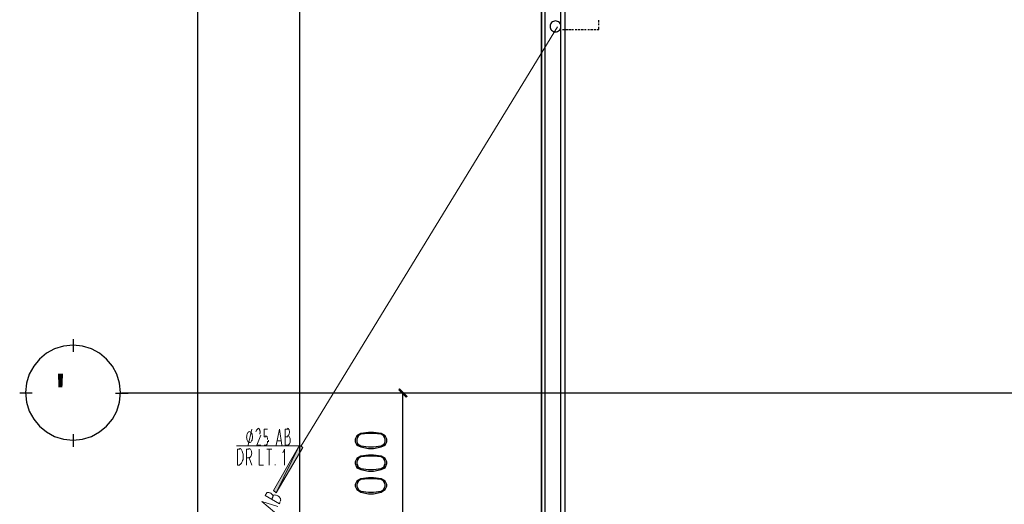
# Model space of a CAD drawing. Header units: millimetres. Extents: x 0 to 420, y 0 to 297.
# Tile 31 of 88: x 142 to 192, y 124 to 149. Entities that reach past the tile are written whole.
import ezdxf

# ---------------------------------------------------------------- set-up
doc = ezdxf.new("R2010")
doc.units = ezdxf.units.MM
for name, color, linetype in [('FILL_000000', 7, 'Continuous'), ('LINE_000000', 7, 'Continuous'), ('TEXT', 7, 'Continuous')]:
    doc.layers.add(name, color=color, linetype=linetype)

msp = doc.modelspace()

# ---------------------------------------------------------------- hatches: boundary and pattern name
at = {"layer": 'FILL_000000'}
h = msp.add_hatch(color=7, dxfattribs=at)
h.dxf.hatch_style = 1
h.paths.add_polyline_path([(161.84, 129.752), (161.417, 130.09), (161.459, 130.133), (161.84, 129.752)])
h = msp.add_hatch(color=7, dxfattribs=at)
h.dxf.hatch_style = 1
h.paths.add_polyline_path([(161.798, 129.709), (161.84, 129.752), (161.417, 130.09), (161.798, 129.709)])
h = msp.add_hatch(color=7, dxfattribs=at)
h.dxf.hatch_style = 1
h.paths.add_polyline_path([(155.109, 125.01), (155.236, 124.883), (156.422, 127.296), (155.109, 125.01)])
h = msp.add_hatch(color=7, dxfattribs=at)
h.dxf.hatch_style = 1
h.paths.add_polyline_path([(155.236, 124.883), (156.422, 127.296), (156.591, 127.169), (155.236, 124.883)])

# ---------------------------------------------------------------- linework, layer by layer
at = {"layer": 'LINE_000000', "lineweight": 25}
for p, q in [((168.614, 226.568), (168.614, 73.702)), ((151.299, 89.366), (151.299, 217.212)), ((168.614, 105.325), (168.614, 190.034)), ((156.422, 185.251), (156.422, 121.92)), ((171.492, 148.59), (171.492, 148.717)), ((171.492, 148.463), (171.492, 148.548)), ((169.545, 148.251), (169.587, 148.251)), ((169.672, 148.251), (169.757, 148.251)), ((169.799, 148.251), (169.926, 148.251)), ((169.968, 148.251), (170.095, 148.251)), ((170.138, 148.251), (170.222, 148.251)), ((170.307, 148.251), (170.392, 148.251)), ((170.434, 148.251), (170.561, 148.251)), ((170.603, 148.251), (170.73, 148.251)), ((170.773, 148.251), (170.857, 148.251)), ((170.942, 148.251), (171.027, 148.251)), ((171.069, 148.251), (171.196, 148.251)), ((171.238, 148.251), (171.365, 148.251)), ((145.034, 131.995), (145.034, 132.63)), ((142.96, 129.921), (142.325, 129.921)), ((147.151, 129.921), (147.786, 129.921)), ((242.443, 129.921), (147.447, 129.921)), ((167.809, 129.921), (161.036, 129.921)), ((161.629, 121.92), (161.629, 129.921)), ((145.034, 127.212), (145.034, 127.847))]:
    msp.add_line(p, q, dxfattribs=at)
at = {"layer": 'LINE_000000', "lineweight": 9}
for p, q in [((169.418, 148.378), (156.506, 127.254)), ((156.506, 127.254), (153.247, 127.254))]:
    msp.add_line(p, q, dxfattribs=at)
at = {"layer": 'LINE_000000', "lineweight": 13}
for p, q in [((153.839, 127.296), (154.009, 128.101)), ((154.855, 127.466), (154.855, 127.55)), ((155.49, 127.508), (155.279, 127.508)), ((155.829, 127.72), (155.702, 127.72)), ((154.644, 127.296), (154.728, 127.296)), ((154.771, 127.085), (155.025, 127.085)), ((154.898, 126.28), (154.898, 127.085)), ((155.702, 127.296), (155.829, 127.296)), ((153.585, 126.534), (153.585, 126.873)), ((153.289, 126.28), (153.416, 126.28)), ((155.194, 126.28), (155.194, 126.323)), ((155.067, 124.672), (155.025, 124.587)), ((155.406, 124.333), (155.448, 124.46))]:
    msp.add_line(p, q, dxfattribs=at)
at = {"layer": 'LINE_000000', "lineweight": 25}
for points in [[(169.799, 122.513), (169.799, 150.241), (176.615, 150.241), (176.615, 151.215), (169.799, 151.215), (169.799, 160.782)], [(171.408, 148.251), (171.492, 148.251), (171.492, 148.378)], [(160.74, 127.72), (160.528, 127.847), (160.147, 127.889), (159.893, 127.889), (159.512, 127.847), (159.3, 127.72)], [(159.385, 127.762), (159.3, 127.593), (159.3, 127.466), (159.385, 127.296)], [(160.655, 127.296), (160.74, 127.466), (160.74, 127.593), (160.655, 127.762)], [(159.3, 127.381), (159.512, 127.254), (159.893, 127.212), (160.147, 127.212), (160.528, 127.254), (160.74, 127.381)], [(160.74, 126.577), (160.528, 126.704), (160.147, 126.746), (159.893, 126.746), (159.512, 126.704), (159.3, 126.577)], [(159.385, 126.619), (159.3, 126.45), (159.3, 126.365), (159.385, 126.153)], [(160.655, 126.153), (160.74, 126.365), (160.74, 126.45), (160.655, 126.619)], [(159.3, 126.238), (159.512, 126.111), (159.893, 126.069), (160.147, 126.069), (160.528, 126.111), (160.74, 126.238)], [(160.74, 125.434), (160.528, 125.561), (160.147, 125.603), (159.893, 125.603), (159.512, 125.561), (159.3, 125.434)], [(159.385, 125.476), (159.3, 125.307), (159.3, 125.222), (159.385, 125.053)], [(160.655, 125.053), (160.74, 125.222), (160.74, 125.307), (160.655, 125.476)], [(159.3, 125.095), (159.512, 124.968), (159.893, 124.926), (160.147, 124.926), (160.528, 124.968), (160.74, 125.095)]]:
    msp.add_lwpolyline(points, dxfattribs=at)
for points in [[(168.783, 122.343), (169.587, 122.343), (169.587, 150.326), (168.783, 150.326), (168.783, 122.343)], [(169.587, 148.4), (169.582, 148.455), (169.566, 148.507), (169.54, 148.553), (169.507, 148.594), (169.466, 148.628), (169.419, 148.653), (169.368, 148.669), (169.312, 148.675), (169.257, 148.669), (169.205, 148.653), (169.158, 148.628), (169.118, 148.594), (169.084, 148.553), (169.059, 148.507), (169.043, 148.455), (169.037, 148.4), (169.043, 148.344), (169.059, 148.292), (169.084, 148.246), (169.118, 148.205), (169.158, 148.171), (169.205, 148.146), (169.257, 148.13), (169.312, 148.124), (169.368, 148.13), (169.419, 148.146), (169.466, 148.171), (169.507, 148.205), (169.54, 148.246), (169.566, 148.292), (169.582, 148.344), (169.587, 148.4)], [(147.405, 129.942), (147.356, 130.424), (147.217, 130.873), (146.996, 131.279), (146.704, 131.633), (146.35, 131.926), (145.944, 132.146), (145.495, 132.285), (145.013, 132.334), (144.531, 132.285), (144.082, 132.146), (143.676, 131.926), (143.322, 131.633), (143.029, 131.279), (142.809, 130.873), (142.67, 130.424), (142.621, 129.942), (142.67, 129.46), (142.809, 129.011), (143.029, 128.605), (143.322, 128.251), (143.676, 127.959), (144.082, 127.738), (144.531, 127.599), (145.013, 127.55), (145.495, 127.599), (145.944, 127.738), (146.35, 127.959), (146.704, 128.251), (146.996, 128.605), (147.217, 129.011), (147.356, 129.46), (147.405, 129.942)], [(159.216, 127.466), (159.3, 127.296), (159.512, 127.212), (159.893, 127.127), (160.147, 127.127), (160.528, 127.212), (160.74, 127.296), (160.824, 127.466), (160.824, 127.593), (160.74, 127.762), (160.528, 127.889), (160.147, 127.931), (159.893, 127.931), (159.512, 127.889), (159.3, 127.762), (159.216, 127.593), (159.216, 127.466)], [(159.216, 126.365), (159.3, 126.153), (159.512, 126.069), (159.893, 125.984), (160.147, 125.984), (160.528, 126.069), (160.74, 126.153), (160.824, 126.365), (160.824, 126.45), (160.74, 126.619), (160.528, 126.746), (160.147, 126.788), (159.893, 126.788), (159.512, 126.746), (159.3, 126.619), (159.216, 126.45), (159.216, 126.365)], [(159.216, 125.222), (159.3, 125.053), (159.512, 124.926), (159.893, 124.841), (160.147, 124.841), (160.528, 124.926), (160.74, 125.053), (160.824, 125.222), (160.824, 125.307), (160.74, 125.476), (160.528, 125.603), (160.147, 125.645), (159.893, 125.645), (159.512, 125.603), (159.3, 125.476), (159.216, 125.307), (159.216, 125.222)]]:
    msp.add_lwpolyline(points, close=True, dxfattribs=at)
at = {"layer": 'LINE_000000', "lineweight": 0}
for points in [[(161.84, 129.752), (161.417, 130.09), (161.459, 130.133), (161.84, 129.752)], [(161.798, 129.709), (161.84, 129.752), (161.417, 130.09), (161.798, 129.709)], [(155.109, 125.01), (155.236, 124.883), (156.422, 127.296), (155.109, 125.01)], [(155.236, 124.883), (156.422, 127.296), (156.591, 127.169), (155.236, 124.883)]]:
    msp.add_lwpolyline(points, close=True, dxfattribs=at)
at = {"layer": 'LINE_000000', "lineweight": 13}
msp.add_lwpolyline([(154.051, 127.698), (154.048, 127.754), (154.039, 127.806), (154.026, 127.852), (154.008, 127.893), (153.986, 127.927), (153.961, 127.952), (153.933, 127.968), (153.903, 127.974), (153.873, 127.968), (153.845, 127.952), (153.82, 127.927), (153.798, 127.893), (153.78, 127.852), (153.766, 127.806), (153.758, 127.754), (153.755, 127.698), (153.758, 127.643), (153.766, 127.591), (153.78, 127.545), (153.798, 127.504), (153.82, 127.47), (153.845, 127.445), (153.873, 127.429), (153.903, 127.423), (153.933, 127.429), (153.961, 127.445), (153.986, 127.47), (154.008, 127.504), (154.026, 127.545), (154.039, 127.591), (154.048, 127.643), (154.051, 127.698)], close=True, dxfattribs=at)
for points in [[(154.327, 128.101), (154.31, 128.098), (154.293, 128.091), (154.277, 128.079), (154.263, 128.063), (154.25, 128.042), (154.239, 128.019), (154.23, 127.992), (154.224, 127.962)], [(154.416, 127.852), (154.423, 127.874), (154.428, 127.898), (154.431, 127.923), (154.432, 127.948), (154.431, 127.973), (154.429, 127.998), (154.425, 128.022), (154.419, 128.045), (154.411, 128.067), (154.402, 128.086), (154.391, 128.103), (154.38, 128.117), (154.367, 128.128), (154.354, 128.136), (154.34, 128.141), (154.326, 128.143)], [(154.728, 127.72), (154.644, 127.72), (154.644, 128.101), (154.813, 128.101)], [(155.236, 127.296), (155.406, 128.101), (155.533, 127.296)], [(155.829, 128.101), (155.702, 128.101), (155.702, 127.296)], [(155.808, 127.762), (155.829, 127.766), (155.849, 127.777), (155.867, 127.795), (155.883, 127.818), (155.896, 127.846), (155.905, 127.878), (155.912, 127.914), (155.914, 127.952), (155.912, 127.991), (155.905, 128.027), (155.896, 128.059), (155.883, 128.087), (155.867, 128.11), (155.849, 128.128), (155.829, 128.139), (155.808, 128.143)], [(154.474, 127.804), (154.263, 127.296), (154.474, 127.296)], [(154.813, 127.571), (154.811, 127.61), (154.805, 127.646), (154.795, 127.678), (154.782, 127.706), (154.766, 127.729), (154.748, 127.747), (154.729, 127.758), (154.707, 127.762)], [(154.707, 127.296), (154.729, 127.3), (154.748, 127.311), (154.766, 127.329), (154.782, 127.352), (154.795, 127.38), (154.805, 127.413), (154.811, 127.448), (154.813, 127.487)], [(155.808, 127.296), (155.838, 127.301), (155.866, 127.315), (155.891, 127.336), (155.913, 127.365), (155.931, 127.399), (155.944, 127.439), (155.953, 127.482), (155.956, 127.529), (155.953, 127.576), (155.944, 127.62), (155.931, 127.659), (155.913, 127.694), (155.891, 127.722), (155.866, 127.744), (155.838, 127.757), (155.808, 127.762)], [(153.416, 127.085), (153.289, 127.085), (153.289, 126.28)], [(153.543, 126.894), (153.54, 126.941), (153.531, 126.985), (153.518, 127.024), (153.5, 127.059), (153.478, 127.087), (153.453, 127.109), (153.425, 127.122), (153.395, 127.127)], [(153.755, 126.28), (153.755, 127.085), (153.882, 127.085)], [(153.861, 126.661), (153.89, 126.666), (153.918, 126.68), (153.943, 126.701), (153.965, 126.73), (153.983, 126.764), (153.997, 126.804), (154.006, 126.847), (154.009, 126.894), (154.006, 126.941), (153.997, 126.985), (153.983, 127.024), (153.965, 127.059), (153.943, 127.087), (153.918, 127.109), (153.89, 127.122), (153.861, 127.127)], [(154.39, 127.085), (154.39, 126.28), (154.601, 126.28)], [(155.66, 126.28), (155.66, 127.085), (155.575, 126.915)], [(153.395, 126.323), (153.425, 126.327), (153.453, 126.341), (153.478, 126.362), (153.5, 126.391), (153.518, 126.425), (153.531, 126.465), (153.54, 126.509), (153.543, 126.555)], [(153.755, 126.661), (153.882, 126.661), (154.009, 126.28)], [(154.771, 124.883), (154.686, 124.756), (155.406, 124.333)], [(155.082, 124.679), (155.089, 124.699), (155.09, 124.722), (155.085, 124.746), (155.073, 124.772), (155.055, 124.797), (155.033, 124.822), (155.005, 124.846), (154.974, 124.868), (154.94, 124.886), (154.906, 124.899), (154.873, 124.908), (154.843, 124.911), (154.815, 124.91), (154.79, 124.904), (154.77, 124.893), (154.756, 124.876)], [(155.457, 124.487), (155.468, 124.515), (155.471, 124.546), (155.466, 124.579), (155.453, 124.612), (155.433, 124.646), (155.406, 124.678), (155.373, 124.708), (155.334, 124.735), (155.293, 124.757), (155.251, 124.772), (155.21, 124.781), (155.171, 124.783), (155.135, 124.779), (155.104, 124.769), (155.078, 124.752), (155.059, 124.729)], [(155.152, 123.91), (154.517, 124.46), (155.321, 124.206)]]:
    msp.add_lwpolyline(points, dxfattribs=at)

# ---------------------------------------------------------------- texts
at = {"layer": 'TEXT'}
msp.add_text("'", height=2.156, dxfattribs=at).set_placement((144.103, 128.736))

doc.saveas('drawing.dxf')
